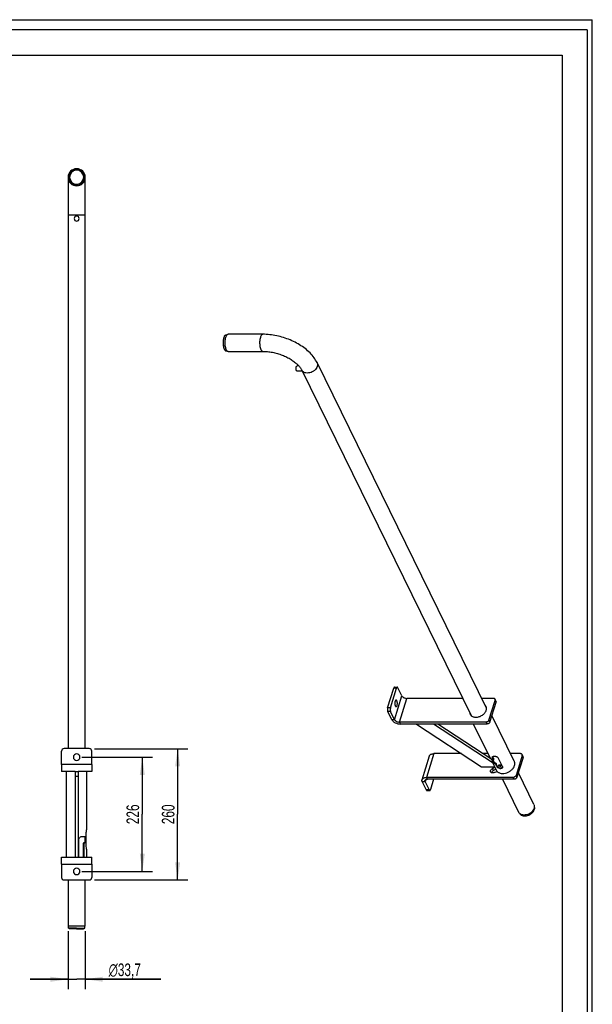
# Model space of a CAD drawing. Header units: millimetres. Extents: x 0 to 2100, y 0 to 2970.
# Tile 3 of 3: x 966 to 2100, y 1020 to 2970. Entities that reach past the tile are written whole.
import ezdxf

# ---------------------------------------------------------------- set-up
doc = ezdxf.new("R2010")
doc.units = ezdxf.units.MM
doc.header["$LTSCALE"] = 193.6
doc.layers.get('0').update_dxf_attribs({"linetype": 'CONTINUOUS'})
for name, color, linetype in [('50295285_600_links_2_BL8', 7, 'CONTINUOUS'), ('50295285_600_new_view_3_BL12', 7, 'CONTINUOUS'), ('50420127_600_links_2_BL7', 7, 'CONTINUOUS'), ('50420127_600_new_view_3_BL11', 7, 'CONTINUOUS'), ('51290883_links_2_BL17', 7, 'CONTINUOUS'), ('702979_links_2_BL5', 7, 'CONTINUOUS'), ('702979_links_2_BL6', 7, 'CONTINUOUS'), ('702979_new_view_3_BL10', 7, 'CONTINUOUS'), ('702979_new_view_3_BL9', 7, 'CONTINUOUS'), ('_2D-BEM', 7, 'CONTINUOUS')]:
    doc.layers.add(name, color=color, linetype=linetype)
doc.styles.get("Standard").update_dxf_attribs({"font": 'txt', "width": 0.7})
doc.styles.add('TEXTSTYLE_4', font='gdt', dxfattribs={"width": 0.7})
doc.dimstyles.new('DIMSTYLE_1', dxfattribs={"dimtxt": 25, "dimasz": 35, "dimexe": 2, "dimexo": 1, "dimtad": 1, "dimdec": 1, "dimtxsty": 'Standard', "dimblk": '_FILLED', "dimblk1": '_FILLED', "dimblk2": '_FILLED', "dimcen": 0.09, "dimadec": 1, "dimazin": 2, "dimtp": 0.5, "dimtm": 0.5, "dimtfac": 1, "dimtdec": 1, "dimtofl": 0, "dimtmove": 0, "dimatfit": 3, "dimldrblk": '_FILLED', "dimfxl": 1, "dimtolj": 1, "dimarcsym": 0})
doc.dimstyles.new('DIMSTYLE_3', dxfattribs={"dimtxt": 25, "dimasz": 35, "dimexe": 2, "dimexo": 1, "dimtad": 1, "dimdec": 1, "dimtxsty": 'Standard', "dimblk": '_FILLED', "dimblk1": '_FILLED', "dimblk2": '_FILLED', "dimcen": 0.09, "dimadec": 1, "dimazin": 2, "dimtp": 0.3, "dimtm": 0.3, "dimtfac": 1, "dimtdec": 1, "dimtofl": 0, "dimtmove": 0, "dimatfit": 3, "dimldrblk": '_FILLED', "dimfxl": 1, "dimtolj": 1, "dimarcsym": 0})

# ---------------------------------------------------------------- blocks, each defined once
blk = doc.blocks.new('702979_LINKS_2_BL5', base_point=(1078.6, 1172.6))
at = {"layer": '702979_links_2_BL5', "color": 7, "linetype": 'Continuous'}
for p, q in [((1062.6, 1171.1), (1062.6, 1175.1)), ((1064.7, 1170.1), (1062.6, 1171.1)), ((1078.6, 1171.1), (1062.6, 1171.1)), ((1078.6, 1170.1), (1064.7, 1170.1)), ((1078.6, 1171.1), (1094.6, 1171.1)), ((1078.6, 1170.1), (1092.4, 1170.1)), ((1092.4, 1170.1), (1094.6, 1171.1)), ((1094.6, 1171.1), (1094.6, 1175.1))]:
    blk.add_line(p, q, dxfattribs=at)
blk = doc.blocks.new('702979_LINKS_2_BL6', base_point=(1086.2, 2658.1))
at = {"layer": '702979_links_2_BL6', "color": 7, "linetype": 'Continuous'}
for radius, start, end in [(16, 92.8645, 272.8645), (13.9, 92.8645, 272.8645), (16, 272.8645, 92.8645), (13.9, 272.8645, 92.8645)]:
    blk.add_arc((1078.6, 2658), radius, start, end, dxfattribs=at)
blk = doc.blocks.new('50420127_600_LINKS_2_BL7', base_point=(1078.6, 1396.6))
at = {"layer": '50420127_600_links_2_BL7', "color": 7, "linetype": 'Continuous'}
for p, q in [((1048.6, 1495.5), (1048.6, 1521.6)), ((1103.6, 1526.6), (1053.6, 1526.6)), ((1108.6, 1495.5), (1108.6, 1521.6)), ((1048.6, 1495.5), (1048.6, 1487.6)), ((1048.6, 1487.6), (1048.6, 1481.6)), ((1108.6, 1495.5), (1108.6, 1487.6)), ((1108.6, 1487.6), (1108.6, 1481.6)), ((1075.6, 1481.6), (1048.6, 1481.6)), ((1058.6, 1311.6), (1058.6, 1481.6)), ((1075.6, 1481.6), (1081.6, 1481.6)), ((1075.6, 1481.6), (1075.6, 1472.1)), ((1075.6, 1472.1), (1075.6, 1311.6)), ((1075.6, 1472.1), (1081.6, 1472.1)), ((1081.6, 1481.6), (1081.6, 1472.1)), ((1108.6, 1481.6), (1081.6, 1481.6)), ((1081.6, 1472.1), (1081.6, 1311.6)), ((1098.6, 1366.6), (1098.6, 1481.6)), ((1082.9, 1311.6), (1082.9, 1346.6)), ((1088.6, 1352.6), (1096.9, 1352.6)), ((1095.6, 1340.6), (1095.6, 1352.6)), ((1097.7, 1354.6), (1097.7, 1360.6)), ((1097.7, 1338.6), (1097.7, 1354.6)), ((1092.3, 1311.6), (1092.3, 1338.6)), ((1093.3, 1311.6), (1093.3, 1338.6)), ((1093.6, 1340.6), (1094.7, 1340.6)), ((1094.7, 1340.6), (1096.9, 1340.6)), ((1097.7, 1332.6), (1097.7, 1338.6)), ((1098.6, 1311.6), (1098.6, 1326.6)), ((1048.6, 1305.6), (1048.6, 1311.6)), ((1048.6, 1311.6), (1075.6, 1311.6)), ((1075.6, 1311.6), (1081.6, 1311.6)), ((1081.6, 1311.6), (1108.6, 1311.6)), ((1108.6, 1305.6), (1108.6, 1311.6)), ((1048.6, 1297.7), (1048.6, 1305.6)), ((1048.6, 1297.7), (1048.6, 1271.6)), ((1108.6, 1297.7), (1108.6, 1305.6)), ((1108.6, 1297.7), (1108.6, 1271.6)), ((1053.6, 1266.6), (1103.6, 1266.6))]:
    blk.add_line(p, q, dxfattribs=at)
at = {"layer": '50420127_600_links_2_BL7', "color": 9, "linetype": 'Continuous'}
for p, q in [((1108.6, 1495.5), (1048.6, 1495.5)), ((1092.3, 1338.6), (1093.3, 1338.6)), ((1048.6, 1297.7), (1108.6, 1297.7))]:
    blk.add_line(p, q, dxfattribs=at)
at = {"layer": '50420127_600_links_2_BL7', "color": 7, "linetype": 'Continuous'}
for centre, radius, start, end in [((1053.6, 1521.6), 5, 90, 180), ((1103.6, 1521.6), 5, 0, 90), ((1078.6, 1509.6), 6.5, 0, 180), ((1078.6, 1509.6), 6.5, 180, 360), ((1078.6, 1283.6), 6.5, 0, 180), ((1053.6, 1271.6), 5, 180, 270), ((1078.6, 1283.6), 6.5, 180, 360), ((1103.6, 1271.6), 5, 270, 360)]:
    blk.add_arc(centre, radius, start, end, dxfattribs=at)
for points, knots in [([(1097.7, 1360.6), (1097.7, 1362), (1097.9, 1364), (1098.4, 1366), (1098.6, 1366.6)], [0, 0, 0, 0, 0.70153, 1, 1, 1, 1]), ([(1082.9, 1346.6), (1082.9, 1347.4), (1083.3, 1349), (1084.6, 1350.9), (1086.4, 1352.2), (1087.9, 1352.6), (1088.6, 1352.6)], [0, 0, 0, 0, 0.260008, 0.517314, 0.766318, 1, 1, 1, 1]), ([(1096.9, 1352.6), (1097, 1352.6), (1097.1, 1352.6), (1097.2, 1352.7), (1097.4, 1352.9), (1097.5, 1353.3), (1097.6, 1353.8), (1097.7, 1354.3), (1097.7, 1354.6)], [0, 0, 0, 0, 0.070805, 0.149583, 0.24504, 0.361333, 0.654198, 1, 1, 1, 1]), ([(1092.3, 1338.6), (1092.3, 1338.9), (1092.3, 1339.4), (1092.6, 1340), (1093.1, 1340.5), (1093.4, 1340.6), (1093.6, 1340.6)], [0, 0, 0, 0, 0.309042, 0.586762, 0.815112, 1, 1, 1, 1]), ([(1094.7, 1340.6), (1094.5, 1340.6), (1094.1, 1340.5), (1093.7, 1340), (1093.4, 1339.4), (1093.3, 1338.9), (1093.3, 1338.6)], [0, 0, 0, 0, 0.191872, 0.422607, 0.697426, 1, 1, 1, 1]), ([(1097.7, 1338.6), (1097.7, 1338.9), (1097.6, 1339.3), (1097.5, 1339.9), (1097.4, 1340.3), (1097.2, 1340.5), (1097.1, 1340.6), (1097, 1340.6), (1096.9, 1340.6)], [0, 0, 0, 0, 0.345802, 0.638667, 0.75496, 0.850417, 0.929195, 1, 1, 1, 1]), ([(1098.6, 1326.6), (1098.4, 1327.2), (1097.9, 1329.1), (1097.7, 1331.2), (1097.7, 1332.6)], [0, 0, 0, 0, 0.29847, 1, 1, 1, 1])]:
    blk.add_open_spline(points, degree=3, knots=knots, dxfattribs=at)
blk = doc.blocks.new('50295285_600_LINKS_2_BL8', base_point=(1078.6, 1925))
at = {"layer": '50295285_600_links_2_BL8', "color": 6, "linetype": 'Continuous'}
for p, q in [((1061.7, 2583), (1061.7, 1526.6)), ((1095.4, 1526.6), (1095.4, 2583)), ((1095.4, 1340.6), (1095.4, 1352.6)), ((1061.7, 1266.6), (1061.7, 1175.1)), ((1095.4, 1175.1), (1095.4, 1266.6)), ((1062.6, 1175.1), (1061.7, 1175.1)), ((1065.3, 1175.1), (1062.6, 1175.1)), ((1078.6, 1175.1), (1065.3, 1175.1)), ((1091.8, 1175.1), (1078.6, 1175.1)), ((1094.6, 1175.1), (1091.8, 1175.1)), ((1095.4, 1175.1), (1094.6, 1175.1))]:
    blk.add_line(p, q, dxfattribs=at)
at = {"layer": '50295285_600_links_2_BL8', "color": 9, "linetype": 'Continuous'}
for p, q in [((1065.3, 2583), (1061.7, 2583)), ((1078.6, 2583), (1065.3, 2583)), ((1091.8, 2583), (1078.6, 2583)), ((1095.4, 2583), (1091.8, 2583))]:
    blk.add_line(p, q, dxfattribs=at)
at = {"layer": '50295285_600_links_2_BL8', "color": 6, "linetype": 'Continuous'}
for points in [[(1061.7, 2658), (1061.7, 2658), (1061.7, 2657.8), (1061.7, 2657.5), (1061.7, 2657.1), (1061.7, 2656.5), (1061.7, 2655.9), (1061.7, 2655.1), (1061.7, 2654.2), (1061.7, 2653.2), (1061.7, 2652), (1061.7, 2650.8), (1061.7, 2649.4), (1061.7, 2648), (1061.7, 2646.4), (1061.7, 2644.8), (1061.7, 2643), (1061.7, 2641.1), (1061.7, 2639.2), (1061.7, 2637.1), (1061.7, 2635), (1061.7, 2632.7), (1061.7, 2630.4), (1061.7, 2628.1), (1061.7, 2625.6), (1061.7, 2623.1), (1061.7, 2620.5), (1061.7, 2617.9), (1061.7, 2615.1), (1061.7, 2612.4), (1061.7, 2609.6), (1061.7, 2606.7), (1061.7, 2603.9), (1061.7, 2600.9), (1061.7, 2598), (1061.7, 2595), (1061.7, 2592), (1061.7, 2589), (1061.7, 2586), (1061.7, 2583)], [(1095.4, 2583), (1095.4, 2586), (1095.4, 2589), (1095.4, 2592), (1095.4, 2595), (1095.4, 2598), (1095.4, 2600.9), (1095.4, 2603.9), (1095.4, 2606.7), (1095.4, 2609.6), (1095.4, 2612.4), (1095.4, 2615.1), (1095.4, 2617.9), (1095.4, 2620.5), (1095.4, 2623.1), (1095.4, 2625.6), (1095.4, 2628.1), (1095.4, 2630.4), (1095.4, 2632.7), (1095.4, 2635), (1095.4, 2637.1), (1095.4, 2639.2), (1095.4, 2641.1), (1095.4, 2643), (1095.4, 2644.8), (1095.4, 2646.4), (1095.4, 2648), (1095.4, 2649.4), (1095.4, 2650.8), (1095.4, 2652), (1095.4, 2653.2), (1095.4, 2654.2), (1095.4, 2655.1), (1095.4, 2655.9), (1095.4, 2656.5), (1095.4, 2657.1), (1095.4, 2657.5), (1095.4, 2657.8), (1095.4, 2658), (1095.4, 2658)]]:
    blk.add_lwpolyline(points, dxfattribs=at)
for centre, radius, start, end in [((1078.6, 2658), 16.9, 90.0001, 269.9999), ((1078.6, 2658), 16.9, 270.0001, 89.9999), ((1078.6, 2576.2), 5, 0, 180), ((1078.6, 2576.2), 5, 180, 360)]:
    blk.add_arc(centre, radius, start, end, dxfattribs=at)
blk = doc.blocks.new('702979_NEW_VIEW_3_BL9', base_point=(1971.1, 1402.5))
at = {"layer": '702979_new_view_3_BL9', "color": 7, "linetype": 'Continuous'}
for points, knots in [([(1956.6, 1397.6), (1957, 1397.1), (1957.8, 1396.2), (1959.8, 1394.7), (1963, 1393.5), (1967.4, 1393.2), (1971.9, 1394), (1975.6, 1395.5), (1978.3, 1397.2), (1980.8, 1399.1), (1983.3, 1401.9), (1984.6, 1404.5), (1985, 1405.8)], [0, 0, 0, 0, 0.051017, 0.103771, 0.21656, 0.340868, 0.4746, 0.612984, 0.682177, 0.750306, 0.880516, 1, 1, 1, 1]), ([(1985.1, 1411.7), (1985.4, 1410.8), (1985.7, 1408.8), (1985.3, 1406.8), (1985, 1405.8)], [0, 0, 0, 0, 0.483861, 1, 1, 1, 1])]:
    blk.add_open_spline(points, degree=3, knots=knots, dxfattribs=at)
blk = doc.blocks.new('702979_NEW_VIEW_3_BL10', base_point=(1372.5, 2330.2))
at = {"layer": '702979_new_view_3_BL10', "color": 7, "linetype": 'Continuous'}
for p, q in [((1374.9, 2346.2), (1376.5, 2346.2)), ((1369, 2336), (1369.2, 2336.9)), ((1369, 2324.3), (1369.2, 2323.4)), ((1374.9, 2314.2), (1376.5, 2314.2))]:
    blk.add_line(p, q, dxfattribs=at)
for points, knots in [([(1370.2, 2340.7), (1370.1, 2340.4), (1369.7, 2339.2), (1369.4, 2337.9), (1369.2, 2336.9)], [0, 0, 0, 0, 0.235636, 1, 1, 1, 1]), ([(1370.2, 2340.7), (1370.4, 2341.5), (1371, 2342.9), (1372, 2344.5), (1372.9, 2345.3), (1373.5, 2345.8), (1374.2, 2346.1), (1374.6, 2346.2), (1374.9, 2346.2)], [0, 0, 0, 0, 0.329056, 0.601051, 0.716119, 0.818839, 0.912049, 1, 1, 1, 1]), ([(1369, 2336), (1368.7, 2334.1), (1368.4, 2330.2), (1368.7, 2326.2), (1369, 2324.3)], [0, 0, 0, 0, 0.499997, 1, 1, 1, 1]), ([(1369.2, 2336.9), (1368.8, 2334.7), (1368.5, 2330.2), (1368.8, 2325.6), (1369.2, 2323.4)], [0, 0, 0, 0, 0.499999, 1, 1, 1, 1]), ([(1369.2, 2323.4), (1369.4, 2322.1), (1369.9, 2320.3), (1370.7, 2318.1), (1371.4, 2316.7), (1372.2, 2315.6), (1373, 2314.8), (1373.9, 2314.3), (1374.6, 2314.2), (1374.9, 2314.2)], [0, 0, 0, 0, 0.339827, 0.488823, 0.621465, 0.737091, 0.836409, 0.922192, 1, 1, 1, 1])]:
    blk.add_open_spline(points, degree=3, knots=knots, dxfattribs=at)
blk = doc.blocks.new('50420127_600_NEW_VIEW_3_BL11', base_point=(1828.6, 1546))
at = {"layer": '50420127_600_new_view_3_BL11', "color": 7, "linetype": 'Continuous'}
for p, q in [((1694.6, 1607.2), (1706.7, 1646.4)), ((1700.1, 1607.2), (1712.2, 1646.4)), ((1708.2, 1648.3), (1713.8, 1648.3)), ((1722.9, 1631), (1715, 1647.2)), ((1843.4, 1626.1), (1732.6, 1626.1)), ((1904, 1626.1), (1881, 1626.1)), ((1895.3, 1583), (1907.4, 1622.2)), ((1897.2, 1579.3), (1909.3, 1618.4)), ((1909.1, 1620.6), (1907.3, 1624.4)), ((1702.9, 1584), (1694.9, 1600.2)), ((1708.4, 1584), (1700.4, 1600.2)), ((1945.4, 1502), (1901.1, 1592.2)), ((1889.5, 1579.1), (1718.1, 1579.1)), ((1891.3, 1575.4), (1719.9, 1575.4)), ((1751.5, 1575.4), (1880.6, 1490.8)), ((1903.4, 1498), (1785.2, 1575.4)), ((1900.7, 1505.4), (1793.8, 1575.4)), ((1897, 1509.9), (1864.8, 1575.4)), ((1762.7, 1465.1), (1777.3, 1512.1)), ((1841.1, 1516.7), (1786.3, 1516.7)), ((1893.6, 1516.7), (1883.5, 1516.7)), ((1903.7, 1499.3), (1900.6, 1505.7)), ((1904.2, 1505), (1902.3, 1508.7)), ((1904.7, 1506.6), (1902.8, 1510.3)), ((1904.3, 1504.4), (1904.8, 1506.1)), ((1921.9, 1491.3), (1913.4, 1508.7)), ((1957.7, 1516.7), (1938.2, 1516.7)), ((1961.1, 1512.8), (1949, 1473.6)), ((1962.9, 1509), (1950.8, 1469.9)), ((1962.8, 1511.2), (1961, 1515)), ((1880.6, 1490.8), (1906.9, 1490.8)), ((1907.6, 1489.4), (1902.5, 1487.3)), ((1905, 1499.8), (1903.1, 1499)), ((1911.4, 1481.6), (1903.2, 1498.4)), ((1909.4, 1485.7), (1904.3, 1483.5)), ((1910.9, 1491.3), (1909, 1495)), ((1911.4, 1492.9), (1909.6, 1496.7)), ((1943.2, 1469.7), (1771.8, 1469.7)), ((1945, 1466), (1773.6, 1466)), ((1785.7, 1466), (1779.4, 1445.6)), ((1905.5, 1479.1), (1911.4, 1481.6)), ((1763.2, 1461), (1771.2, 1444.8)), ((1768.8, 1461), (1776.7, 1444.8)), ((1772.4, 1443.7), (1777.9, 1443.7))]:
    blk.add_line(p, q, dxfattribs=at)
at = {"layer": '50420127_600_new_view_3_BL11', "color": 9, "linetype": 'Continuous'}
for p, q in [((1712.2, 1646.4), (1706.7, 1646.4)), ((1708.4, 1584), (1722.9, 1631)), ((1712.9, 1621.4), (1709.8, 1621.4)), ((1718.1, 1579.1), (1732.6, 1626.1)), ((1907.4, 1622.2), (1909.3, 1618.4)), ((1700.1, 1607.2), (1694.6, 1607.2)), ((1700.4, 1600.2), (1694.9, 1600.2)), ((1708.4, 1584), (1702.9, 1584)), ((1895.3, 1583), (1897.2, 1579.3)), ((1718.1, 1579.1), (1719.9, 1575.4)), ((1889.5, 1579.1), (1891.3, 1575.4)), ((1786.3, 1516.7), (1771.8, 1469.7)), ((1902.8, 1510.3), (1902.3, 1508.7)), ((1904.2, 1505), (1904.7, 1506.6)), ((1962.9, 1509), (1961.1, 1512.8)), ((1904.3, 1483.5), (1902.5, 1487.3)), ((1905.8, 1499.5), (1903.7, 1498.6)), ((1907.3, 1498.6), (1906.8, 1496.9)), ((1909.6, 1496.7), (1909, 1495)), ((1911.4, 1492.9), (1910.9, 1491.3)), ((1770, 1465.1), (1768.8, 1461)), ((1773.6, 1466), (1771.8, 1469.7)), ((1945, 1466), (1943.2, 1469.7)), ((1950.8, 1469.9), (1949, 1473.6)), ((1768.8, 1461), (1763.2, 1461)), ((1776.7, 1444.8), (1771.2, 1444.8))]:
    blk.add_line(p, q, dxfattribs=at)
at = {"layer": '50420127_600_new_view_3_BL11', "color": 7, "linetype": 'Continuous'}
for centre, radius, start, end in [((1882.7, 1602.2), 9.66, 39.2189, 47.2018), ((1868.7, 1595.3), 9.76, 184.9655, 193.1138)]:
    blk.add_arc(centre, radius, start, end, dxfattribs=at)
for points, knots in [([(1708.2, 1648.3), (1708.1, 1648.3), (1707.7, 1648.2), (1707.3, 1647.8), (1707, 1647.2), (1706.8, 1646.7), (1706.7, 1646.4)], [0, 0, 0, 0, 0.176376, 0.392905, 0.667306, 1, 1, 1, 1]), ([(1713.8, 1648.3), (1713.6, 1648.3), (1713.3, 1648.2), (1712.9, 1647.8), (1712.5, 1647.2), (1712.3, 1646.7), (1712.2, 1646.4)], [0, 0, 0, 0, 0.176376, 0.392905, 0.667306, 1, 1, 1, 1]), ([(1715, 1647.2), (1714.9, 1647.4), (1714.7, 1647.7), (1714.4, 1648), (1714.1, 1648.2), (1713.9, 1648.3), (1713.8, 1648.3)], [0, 0, 0, 0, 0.315952, 0.582084, 0.804557, 1, 1, 1, 1]), ([(1711.4, 1622.8), (1711.2, 1622.8), (1711, 1622.7), (1710.6, 1622.5), (1710.2, 1622.1), (1709.7, 1621.3), (1709.3, 1620.1), (1708.9, 1618.4), (1708.8, 1616.4), (1708.9, 1614.5), (1709.2, 1612.7), (1709.6, 1611.6), (1709.8, 1611.2)], [0, 0, 0, 0, 0.031393, 0.066536, 0.107892, 0.156539, 0.275362, 0.417885, 0.573838, 0.730884, 0.876531, 1, 1, 1, 1]), ([(1712.9, 1621.4), (1712.8, 1621.6), (1712.6, 1621.9), (1712.2, 1622.4), (1711.8, 1622.7), (1711.5, 1622.8), (1711.4, 1622.8)], [0, 0, 0, 0, 0.315952, 0.582085, 0.804557, 1, 1, 1, 1]), ([(1711.4, 1609.8), (1711.5, 1609.8), (1711.8, 1609.8), (1712.2, 1610.1), (1712.5, 1610.5), (1713, 1611.2), (1713.5, 1612.4), (1713.8, 1614.2), (1713.9, 1616.1), (1713.8, 1618), (1713.5, 1619.8), (1713.2, 1620.9), (1712.9, 1621.4)], [0, 0, 0, 0, 0.031393, 0.066536, 0.107892, 0.156539, 0.275362, 0.417885, 0.573838, 0.730884, 0.876531, 1, 1, 1, 1]), ([(1722.9, 1631), (1723.3, 1630.3), (1724.4, 1628.9), (1726.8, 1627.4), (1729.6, 1626.4), (1731.6, 1626.1), (1732.6, 1626.1)], [0, 0, 0, 0, 0.211454, 0.46335, 0.735295, 1, 1, 1, 1]), ([(1907.3, 1624.4), (1907.2, 1624.6), (1906.8, 1625.1), (1906, 1625.7), (1905.1, 1626), (1904.4, 1626.1), (1904, 1626.1)], [0, 0, 0, 0, 0.226855, 0.465046, 0.722055, 1, 1, 1, 1]), ([(1907.4, 1622.2), (1907.5, 1622.5), (1907.7, 1623.3), (1907.5, 1624), (1907.3, 1624.4)], [0, 0, 0, 0, 0.517393, 1, 1, 1, 1]), ([(1909.3, 1618.4), (1909.4, 1618.8), (1909.5, 1619.6), (1909.3, 1620.3), (1909.1, 1620.6)], [0, 0, 0, 0, 0.517393, 1, 1, 1, 1]), ([(1694.6, 1607.2), (1694.4, 1606.7), (1694.2, 1605.5), (1694.1, 1603.6), (1694.4, 1601.8), (1694.7, 1600.7), (1694.9, 1600.2)], [0, 0, 0, 0, 0.247396, 0.519339, 0.781, 1, 1, 1, 1]), ([(1700.1, 1607.2), (1700, 1606.7), (1699.7, 1605.5), (1699.7, 1603.6), (1699.9, 1601.8), (1700.2, 1600.7), (1700.4, 1600.2)], [0, 0, 0, 0, 0.247396, 0.519339, 0.781, 1, 1, 1, 1]), ([(1709.8, 1611.2), (1709.9, 1611), (1710.1, 1610.6), (1710.5, 1610.1), (1710.9, 1609.8), (1711.2, 1609.8), (1711.4, 1609.8)], [0, 0, 0, 0, 0.315952, 0.582085, 0.804557, 1, 1, 1, 1]), ([(1850.8, 1611.1), (1850.8, 1611), (1850.8, 1610.6), (1851, 1610.2), (1851.1, 1609.9)], [0, 0, 0, 0, 0.25428, 1, 1, 1, 1]), ([(1851.1, 1609.9), (1851.1, 1609.8), (1851.3, 1609.5), (1851.6, 1609.2), (1851.8, 1609)], [0, 0, 0, 0, 0.247866, 1, 1, 1, 1]), ([(1858, 1594.9), (1858.4, 1594.1), (1859.4, 1592.7), (1861.3, 1591), (1863.8, 1589.8), (1867.7, 1588.7), (1873.1, 1588.9), (1879.4, 1591), (1885, 1594.7), (1888.4, 1598.9), (1890, 1602.6), (1890.5, 1605.3), (1890.4, 1607.9), (1889.8, 1609.6), (1889.5, 1610.3)], [0, 0, 0, 0, 0.052364, 0.106484, 0.163705, 0.224742, 0.357496, 0.5, 0.642504, 0.775258, 0.836295, 0.893516, 0.947636, 1, 1, 1, 1]), ([(1889.5, 1610.3), (1889.2, 1610.8), (1888.6, 1611.8), (1887.8, 1612.6), (1887.4, 1613)], [0, 0, 0, 0, 0.495944, 1, 1, 1, 1]), ([(1702.9, 1584), (1703.2, 1583.4), (1703.9, 1582.2), (1705.5, 1580.6), (1707.4, 1579.1), (1710.4, 1577.4), (1714.6, 1575.8), (1718.2, 1575.4), (1719.9, 1575.4)], [0, 0, 0, 0, 0.100348, 0.212071, 0.33408, 0.464144, 0.735687, 1, 1, 1, 1]), ([(1708.4, 1584), (1708.8, 1583.3), (1709.9, 1581.9), (1712.3, 1580.4), (1715.1, 1579.4), (1717.1, 1579.1), (1718.1, 1579.1)], [0, 0, 0, 0, 0.211454, 0.46335, 0.735295, 1, 1, 1, 1]), ([(1857.1, 1598.2), (1857.2, 1597.6), (1857.4, 1596.5), (1857.8, 1595.4), (1858, 1594.9)], [0, 0, 0, 0, 0.504114, 1, 1, 1, 1]), ([(1895.3, 1583), (1895, 1581.9), (1893.9, 1580.6), (1892.3, 1579.7), (1891.1, 1579.3), (1890.1, 1579.1), (1889.5, 1579.1)], [0, 0, 0, 0, 0.480049, 0.612715, 0.745278, 1, 1, 1, 1]), ([(1897.2, 1579.3), (1896.8, 1578.1), (1895.7, 1576.9), (1894.1, 1576), (1892.9, 1575.5), (1892, 1575.4), (1891.3, 1575.4)], [0, 0, 0, 0, 0.480049, 0.612715, 0.745278, 1, 1, 1, 1]), ([(1777.3, 1512.1), (1777.4, 1512.5), (1777.7, 1513.2), (1778.6, 1514.4), (1780.4, 1515.6), (1783.2, 1516.5), (1785.2, 1516.7), (1786.3, 1516.7)], [0, 0, 0, 0, 0.099857, 0.203264, 0.430806, 0.696589, 1, 1, 1, 1]), ([(1897, 1509.9), (1897.3, 1509.3), (1898, 1508.1), (1899.9, 1506), (1901.8, 1504.9), (1903.1, 1504.3)], [0, 0, 0, 0, 0.240608, 0.485462, 1, 1, 1, 1]), ([(1902.3, 1508.7), (1902.3, 1508.8), (1902.1, 1509.3), (1902, 1509.9), (1902.1, 1510.3)], [0, 0, 0, 0, 0.296525, 1, 1, 1, 1]), ([(1902.1, 1510.3), (1902.1, 1510.4), (1902.3, 1510.7), (1902.7, 1511.1), (1903.2, 1511.3), (1904.1, 1511.6), (1905.4, 1511.7), (1907.3, 1511.7), (1909.2, 1511.4), (1911, 1510.8), (1912.5, 1510), (1913.2, 1509.1), (1913.4, 1508.7)], [0, 0, 0, 0, 0.035933, 0.074328, 0.118479, 0.170059, 0.295737, 0.444186, 0.600662, 0.750699, 0.884604, 1, 1, 1, 1]), ([(1902.6, 1511), (1902.6, 1511), (1902.7, 1510.7), (1902.8, 1510.5), (1902.8, 1510.3)], [0, 0, 0, 0, 0.233263, 1, 1, 1, 1]), ([(1903.1, 1504.3), (1903.2, 1504.3), (1903.5, 1504.2), (1903.8, 1504.1), (1904.1, 1504.2), (1904.2, 1504.4), (1904.3, 1504.4)], [0, 0, 0, 0, 0.33228, 0.602992, 0.814697, 1, 1, 1, 1]), ([(1904.3, 1504.4), (1904.3, 1504.5), (1904.3, 1504.7), (1904.2, 1504.8), (1904.2, 1505)], [0, 0, 0, 0, 0.209246, 1, 1, 1, 1]), ([(1904.7, 1506.6), (1904.7, 1506.6), (1904.8, 1506.4), (1904.8, 1506.2), (1904.8, 1506.1)], [0, 0, 0, 0, 0.303088, 1, 1, 1, 1]), ([(1945.8, 1493.2), (1946.3, 1494.7), (1946.6, 1497), (1946.2, 1500), (1945.7, 1501.3), (1945.4, 1502)], [0, 0, 0, 0, 0.516111, 0.760434, 1, 1, 1, 1]), ([(1961, 1515), (1960.9, 1515.2), (1960.5, 1515.7), (1959.7, 1516.3), (1958.8, 1516.6), (1958.1, 1516.7), (1957.7, 1516.7)], [0, 0, 0, 0, 0.226855, 0.465046, 0.722053, 1, 1, 1, 1]), ([(1961.1, 1512.8), (1961.2, 1513.1), (1961.3, 1513.9), (1961.2, 1514.6), (1961, 1515)], [0, 0, 0, 0, 0.517392, 1, 1, 1, 1]), ([(1962.9, 1509), (1963.1, 1509.4), (1963.2, 1510.2), (1963, 1510.9), (1962.8, 1511.2)], [0, 0, 0, 0, 0.517392, 1, 1, 1, 1]), ([(1898.6, 1480.6), (1898.5, 1480.8), (1898.3, 1481.4), (1898.3, 1482.3), (1898.5, 1483.3), (1899.1, 1484.6), (1900.4, 1486.1), (1901.7, 1486.9), (1902.5, 1487.3)], [0, 0, 0, 0, 0.104062, 0.211926, 0.326434, 0.448968, 0.715626, 1, 1, 1, 1]), ([(1900.2, 1479), (1900.4, 1480), (1901.2, 1481.4), (1902.8, 1482.8), (1903.8, 1483.3), (1904.3, 1483.5)], [0, 0, 0, 0, 0.467185, 0.729769, 1, 1, 1, 1]), ([(1903.1, 1499), (1903, 1499), (1903, 1498.8), (1903.1, 1498.6), (1903.1, 1498.5), (1903.2, 1498.4)], [0, 0, 0, 0, 0.294835, 0.5947, 1, 1, 1, 1]), ([(1903.7, 1498.6), (1903.7, 1498.7), (1903.5, 1498.8), (1903.3, 1498.9), (1903.2, 1499), (1903.1, 1499), (1903.1, 1499)], [0, 0, 0, 0, 0.370499, 0.66558, 0.874899, 1, 1, 1, 1]), ([(1903.7, 1498.6), (1904, 1498.4), (1904.9, 1497.7), (1906, 1497.2), (1906.8, 1496.9)], [0, 0, 0, 0, 0.243997, 1, 1, 1, 1]), ([(1905, 1499.8), (1905, 1499.8), (1905.2, 1499.8), (1905.3, 1499.7), (1905.5, 1499.6), (1905.7, 1499.5), (1905.8, 1499.5)], [0, 0, 0, 0, 0.13429, 0.346918, 0.638868, 1, 1, 1, 1]), ([(1905.8, 1499.5), (1905.9, 1499.4), (1906.4, 1499.1), (1906.9, 1498.8), (1907.3, 1498.6)], [0, 0, 0, 0, 0.246508, 1, 1, 1, 1]), ([(1909, 1495), (1909, 1495.2), (1908.7, 1495.6), (1908.1, 1496.1), (1907.5, 1496.5), (1907, 1496.8), (1906.8, 1496.9)], [0, 0, 0, 0, 0.220133, 0.483785, 0.75517, 1, 1, 1, 1]), ([(1907.3, 1498.6), (1907.5, 1498.5), (1908, 1498.2), (1908.6, 1497.8), (1909.2, 1497.3), (1909.5, 1496.9), (1909.6, 1496.7)], [0, 0, 0, 0, 0.242248, 0.513164, 0.778425, 1, 1, 1, 1]), ([(1922.1, 1489.4), (1921.9, 1488.9), (1921.4, 1488.1), (1920.1, 1487.2), (1918.4, 1486.8), (1915.9, 1487), (1913.6, 1488.2), (1911.8, 1489.9), (1911.1, 1490.8), (1910.9, 1491.3)], [0, 0, 0, 0, 0.100332, 0.211232, 0.334567, 0.469619, 0.753374, 0.886907, 1, 1, 1, 1]), ([(1911.4, 1481.6), (1911.9, 1481.1), (1913, 1480.2), (1915.7, 1478.6), (1919.8, 1477.5), (1925.1, 1477.4), (1930.5, 1478.7), (1934.9, 1480.7), (1938.1, 1482.8), (1940.9, 1485.1), (1943.8, 1488.5), (1945.4, 1491.6), (1945.8, 1493.2)], [0, 0, 0, 0, 0.051697, 0.105513, 0.220713, 0.346606, 0.480547, 0.617896, 0.686253, 0.753449, 0.881852, 1, 1, 1, 1]), ([(1911.4, 1492.9), (1911.6, 1492.5), (1912.2, 1491.6), (1913.8, 1490), (1915.9, 1488.8), (1918.2, 1488.3), (1919.8, 1488.5), (1921.2, 1489.1), (1921.9, 1489.8), (1922.2, 1490.2)], [0, 0, 0, 0, 0.110071, 0.239491, 0.51756, 0.652866, 0.778986, 0.894497, 1, 1, 1, 1]), ([(1921.9, 1491.3), (1922.1, 1491), (1922.3, 1490.3), (1922.2, 1489.7), (1922.1, 1489.4)], [0, 0, 0, 0, 0.503251, 1, 1, 1, 1]), ([(1763.2, 1461), (1762.9, 1461.7), (1762.6, 1462.7), (1762.5, 1464.2), (1762.7, 1464.8), (1762.7, 1465.1)], [0, 0, 0, 0, 0.524624, 0.765859, 1, 1, 1, 1]), ([(1762.7, 1465.1), (1762.9, 1465.5), (1763.2, 1466.2), (1764.1, 1467.4), (1765.9, 1468.6), (1768.7, 1469.5), (1770.7, 1469.7), (1771.8, 1469.7)], [0, 0, 0, 0, 0.099857, 0.203264, 0.430806, 0.696589, 1, 1, 1, 1]), ([(1768.8, 1461), (1768.6, 1461.4), (1768.3, 1462.2), (1768.4, 1463), (1768.5, 1463.4)], [0, 0, 0, 0, 0.525989, 1, 1, 1, 1]), ([(1768.5, 1463.4), (1768.6, 1463.8), (1769.1, 1464.5), (1770.3, 1465.4), (1771.8, 1465.9), (1773, 1466), (1773.6, 1466)], [0, 0, 0, 0, 0.202231, 0.430068, 0.696196, 1, 1, 1, 1]), ([(1905.5, 1479.1), (1904.8, 1478.8), (1903.5, 1478.5), (1901.4, 1478.5), (1899.9, 1479.1), (1899, 1479.8), (1898.7, 1480.3), (1898.6, 1480.6)], [0, 0, 0, 0, 0.285646, 0.550332, 0.785546, 0.894389, 1, 1, 1, 1]), ([(1949, 1473.6), (1948.7, 1472.5), (1947.6, 1471.2), (1946, 1470.3), (1944.8, 1469.8), (1943.8, 1469.7), (1943.2, 1469.7)], [0, 0, 0, 0, 0.480049, 0.612715, 0.745278, 1, 1, 1, 1]), ([(1950.8, 1469.9), (1950.5, 1468.7), (1949.4, 1467.5), (1947.8, 1466.6), (1946.6, 1466.1), (1945.6, 1466), (1945, 1466)], [0, 0, 0, 0, 0.480049, 0.612715, 0.745278, 1, 1, 1, 1]), ([(1771.2, 1444.8), (1771.3, 1444.7), (1771.4, 1444.4), (1771.7, 1444), (1772, 1443.8), (1772.3, 1443.7), (1772.4, 1443.7)], [0, 0, 0, 0, 0.315955, 0.582082, 0.804557, 1, 1, 1, 1]), ([(1776.7, 1444.8), (1776.8, 1444.7), (1777, 1444.4), (1777.2, 1444), (1777.6, 1443.8), (1777.8, 1443.7), (1777.9, 1443.7)], [0, 0, 0, 0, 0.315955, 0.582082, 0.804557, 1, 1, 1, 1]), ([(1777.9, 1443.7), (1778.1, 1443.7), (1778.4, 1443.8), (1778.8, 1444.3), (1779.2, 1444.9), (1779.4, 1445.4), (1779.4, 1445.6)], [0, 0, 0, 0, 0.176376, 0.392905, 0.667303, 1, 1, 1, 1])]:
    blk.add_open_spline(points, degree=3, knots=knots, dxfattribs=at)
blk = doc.blocks.new('50295285_600_NEW_VIEW_3_BL12', base_point=(1678.5, 1871.1))
at = {"layer": '50295285_600_new_view_3_BL12', "color": 6, "linetype": 'Continuous'}
for p, q in [((1447.6, 2347), (1378.5, 2347)), ((1378.5, 2313.3), (1447.6, 2313.3)), ((1518.8, 2284.3), (1515.1, 2284.3)), ((1890.4, 1607), (1554.7, 2291)), ((1525.4, 2274.3), (1515.1, 2274.3)), ((1524.5, 2276.1), (1860.1, 1592.1)), ((1903.2, 1504.3), (1905.5, 1499.7)), ((1922, 1466), (1953.9, 1400.9)), ((1984.2, 1415.8), (1953.5, 1478.4))]:
    blk.add_line(p, q, dxfattribs=at)
at = {"layer": '50295285_600_new_view_3_BL12', "color": 9, "linetype": 'Continuous'}
for p, q in [((1447.6, 2347), (1447.6, 2347)), ((1447.6, 2313.3), (1447.6, 2313.3)), ((1554.7, 2291), (1554.7, 2291)), ((1524.5, 2276.1), (1524.5, 2276.1))]:
    blk.add_line(p, q, dxfattribs=at)
at = {"layer": '50295285_600_new_view_3_BL12', "color": 6, "linetype": 'Continuous'}
for points in [[(1554.7, 2291), (1553.5, 2293.4), (1552, 2295.8), (1550.5, 2298.3), (1548.8, 2300.7), (1547, 2303.1), (1545, 2305.5), (1543, 2307.8), (1540.8, 2310.1), (1538.5, 2312.4), (1536.1, 2314.5), (1533.7, 2316.7), (1531.1, 2318.7), (1528.4, 2320.7), (1525.7, 2322.7), (1522.9, 2324.5), (1520.1, 2326.4), (1517.1, 2328.1), (1514.1, 2329.8), (1511.1, 2331.4), (1508, 2332.9), (1504.8, 2334.4), (1501.6, 2335.8), (1498.4, 2337.1), (1495.1, 2338.3), (1491.8, 2339.5), (1488.4, 2340.6), (1485.1, 2341.6), (1481.7, 2342.5), (1478.3, 2343.3), (1474.9, 2344.1), (1471.4, 2344.8), (1468, 2345.4), (1464.6, 2345.9), (1461.1, 2346.3), (1457.7, 2346.6), (1454.3, 2346.8), (1450.9, 2347), (1447.6, 2347)], [(1447.6, 2313.3), (1449.8, 2313.3), (1452.1, 2313.2), (1454.4, 2313), (1456.7, 2312.8), (1459.1, 2312.6), (1461.5, 2312.2), (1464, 2311.9), (1466.4, 2311.4), (1468.9, 2310.9), (1471.3, 2310.3), (1473.8, 2309.7), (1476.3, 2309), (1478.7, 2308.3), (1481.1, 2307.5), (1483.5, 2306.7), (1485.9, 2305.8), (1488.2, 2304.8), (1490.5, 2303.9), (1492.8, 2302.8), (1495, 2301.8), (1497.1, 2300.6), (1499.2, 2299.5), (1501.3, 2298.3), (1503.2, 2297.1), (1505.1, 2295.9), (1507, 2294.7), (1508.7, 2293.4), (1510.4, 2292.1), (1512, 2290.8), (1513.5, 2289.5), (1514.9, 2288.3), (1516.3, 2287), (1517.5, 2285.7), (1518.7, 2284.4), (1519.8, 2283.2), (1520.8, 2281.9), (1521.7, 2280.7), (1522.5, 2279.5), (1523.2, 2278.3), (1523.9, 2277.2), (1524.5, 2276.1)]]:
    blk.add_lwpolyline(points, dxfattribs=at)
for points, knots in [([(1373.4, 2340.6), (1373, 2339.3), (1372.4, 2336.4), (1371.9, 2332), (1372, 2327.4), (1372.5, 2323), (1373.4, 2319.6), (1374.3, 2317.3), (1375, 2315.9), (1375.8, 2314.8), (1376.7, 2314), (1377.6, 2313.4), (1378.2, 2313.3), (1378.5, 2313.3)], [0, 0, 0, 0, 0.1394, 0.292807, 0.450317, 0.601541, 0.736841, 0.796113, 0.848884, 0.894922, 0.934531, 0.968826, 1, 1, 1, 1]), ([(1378.5, 2347), (1378.3, 2347), (1377.8, 2346.9), (1377, 2346.6), (1376.3, 2346), (1375.4, 2345), (1374.3, 2343.2), (1373.7, 2341.5), (1373.4, 2340.6)], [0, 0, 0, 0, 0.085908, 0.17754, 0.279412, 0.394405, 0.668129, 1, 1, 1, 1]), ([(1513.9, 2275.4), (1513.7, 2275.7), (1513.4, 2276.5), (1513.2, 2277.9), (1513.1, 2279.4), (1513.2, 2280.9), (1513.5, 2282.2), (1513.8, 2283.2), (1514.2, 2283.7), (1514.5, 2284), (1514.8, 2284.2), (1515, 2284.3), (1515.1, 2284.3)], [0, 0, 0, 0, 0.123469, 0.269116, 0.426162, 0.582115, 0.724638, 0.843461, 0.892108, 0.933464, 0.968607, 1, 1, 1, 1]), ([(1515.1, 2274.3), (1515, 2274.3), (1514.7, 2274.3), (1514.4, 2274.6), (1514.1, 2274.9), (1514, 2275.2), (1513.9, 2275.4)], [0, 0, 0, 0, 0.195443, 0.417916, 0.684052, 1, 1, 1, 1]), ([(1984.6, 1408.3), (1984.1, 1406.9), (1982.6, 1404), (1979.8, 1400.9), (1977, 1398.9), (1974, 1397.1), (1969.9, 1395.5), (1964.8, 1394.9), (1960.8, 1395.5), (1958.1, 1396.7), (1956.4, 1397.8), (1954.9, 1399.2), (1954.2, 1400.3), (1953.9, 1400.9)], [0, 0, 0, 0, 0.120828, 0.252865, 0.321915, 0.391903, 0.531115, 0.664271, 0.786595, 0.843343, 0.897339, 0.949238, 1, 1, 1, 1]), ([(1984.2, 1415.8), (1984.5, 1415.2), (1984.9, 1414.1), (1985.3, 1411.5), (1985, 1409.6), (1984.6, 1408.3)], [0, 0, 0, 0, 0.239566, 0.483888, 1, 1, 1, 1])]:
    blk.add_open_spline(points, degree=3, knots=knots, dxfattribs=at)
at = {"layer": '50295285_600_new_view_3_BL12', "color": 9, "linetype": 'Continuous'}
for points, knots in [([(1442.5, 2340.6), (1442.1, 2339.3), (1441.4, 2336.4), (1441, 2332), (1441.1, 2327.4), (1441.6, 2323), (1442.4, 2319.6), (1443.3, 2317.3), (1444.1, 2315.9), (1444.9, 2314.8), (1445.7, 2314), (1446.7, 2313.4), (1447.3, 2313.3), (1447.6, 2313.3)], [0, 0, 0, 0, 0.1394, 0.292807, 0.450317, 0.601541, 0.736841, 0.796113, 0.848884, 0.894922, 0.934531, 0.968826, 1, 1, 1, 1]), ([(1447.6, 2347), (1447.4, 2347), (1446.9, 2346.9), (1446.1, 2346.6), (1445.4, 2346), (1444.4, 2345), (1443.4, 2343.2), (1442.8, 2341.5), (1442.5, 2340.6)], [0, 0, 0, 0, 0.085908, 0.17754, 0.279412, 0.394405, 0.66813, 1, 1, 1, 1]), ([(1555.1, 2283.5), (1554.6, 2282.1), (1553.1, 2279.2), (1550.3, 2276.1), (1547.6, 2274.1), (1544.5, 2272.3), (1540.4, 2270.7), (1535.3, 2270.1), (1531.3, 2270.7), (1528.6, 2271.8), (1526.9, 2273), (1525.4, 2274.4), (1524.7, 2275.5), (1524.5, 2276.1)], [0, 0, 0, 0, 0.120828, 0.252865, 0.321915, 0.391903, 0.531115, 0.664271, 0.786595, 0.843343, 0.897339, 0.949238, 1, 1, 1, 1]), ([(1554.7, 2291), (1555, 2290.4), (1555.4, 2289.2), (1555.8, 2286.7), (1555.5, 2284.8), (1555.1, 2283.5)], [0, 0, 0, 0, 0.239566, 0.483888, 1, 1, 1, 1])]:
    blk.add_open_spline(points, degree=3, knots=knots, dxfattribs=at)
at = {"layer": '50295285_600_new_view_3_BL12', "color": 7, "linetype": 'Continuous'}
for points, knots in [([(1914.7, 1493.2), (1914.6, 1493.4), (1914.5, 1493.7), (1914.6, 1494), (1914.8, 1494.2), (1915.1, 1494.4), (1915.5, 1494.6), (1916.2, 1494.6), (1917.1, 1494.5), (1918, 1494.3), (1918.8, 1493.8), (1919.2, 1493.4), (1919.3, 1493.2)], [0, 0, 0, 0, 0.095904, 0.137679, 0.180672, 0.228983, 0.284855, 0.419372, 0.574923, 0.733521, 0.878331, 1, 1, 1, 1]), ([(1919.3, 1493.2), (1919.4, 1493), (1919.5, 1492.6), (1919.2, 1491.9), (1918.5, 1491.6), (1917.7, 1491.4), (1916.8, 1491.6), (1915.9, 1492), (1915.2, 1492.5), (1914.8, 1493), (1914.7, 1493.2)], [0, 0, 0, 0, 0.097814, 0.194079, 0.30527, 0.43675, 0.584135, 0.736547, 0.879771, 1, 1, 1, 1])]:
    blk.add_open_spline(points, degree=3, knots=knots, dxfattribs=at)
blk = doc.blocks.new('_FILLED')
at = {"color": 0, "linetype": 'ByBlock'}
blk.add_solid([(0, 0), (-1, 0.143), (-1, -0.143)], dxfattribs=at)
blk = doc.blocks.new('*D3')
at = {"layer": '_2D-BEM', "color": 2, "linetype": 'Continuous'}
for p, q in [((1088.6, 1509.6), (1228.6, 1509.6)), ((1208.6, 1509.6), (1208.6, 1396.6)), ((1208.6, 1283.6), (1208.6, 1396.6)), ((1088.6, 1283.6), (1228.6, 1283.6))]:
    blk.add_line(p, q, dxfattribs=at)
at = {"layer": '_2D-BEM', "color": 2, "linetype": 'Continuous', "xscale": 35, "yscale": 35, "zscale": 35}
for p, rotation in [((1208.6, 1509.6), 90), ((1208.6, 1283.6), 270)]:
    blk.add_blockref('_FILLED', p, dxfattribs=dict(at, rotation=rotation))
at = {"layer": '_2D-BEM', "color": 2, "linetype": 'Continuous', "insert": (1177.3, 1396.6), "char_height": 25, "width": 88.393, "attachment_point": 2, "rotation": 90, "line_spacing_factor": 0.9}
blk.add_mtext('226', dxfattribs=at)
blk = doc.blocks.new('*D4')
at = {"layer": '_2D-BEM', "color": 2, "linetype": 'Continuous'}
for p, q in [((1113.6, 1526.6), (1298.6, 1526.6)), ((1278.6, 1526.6), (1278.6, 1396.6)), ((1278.6, 1266.6), (1278.6, 1396.6)), ((1113.6, 1266.6), (1298.6, 1266.6))]:
    blk.add_line(p, q, dxfattribs=at)
at = {"layer": '_2D-BEM', "color": 2, "linetype": 'Continuous', "xscale": 35, "yscale": 35, "zscale": 35}
for p, rotation in [((1278.6, 1526.6), 90), ((1278.6, 1266.6), 270)]:
    blk.add_blockref('_FILLED', p, dxfattribs=dict(at, rotation=rotation))
at = {"layer": '_2D-BEM', "color": 2, "linetype": 'Continuous', "insert": (1247.3, 1396.6), "char_height": 25, "width": 88.393, "attachment_point": 2, "rotation": 90, "line_spacing_factor": 0.9}
blk.add_mtext('260', dxfattribs=at)
blk = doc.blocks.new('*D6')
at = {"layer": '_2D-BEM', "color": 2, "linetype": 'Continuous'}
for p, q in [((1061.7, 1165.1), (1061.7, 1050.1)), ((1095.4, 1165.1), (1095.4, 1050.1)), ((1061.7, 1070.1), (986.7, 1070.1)), ((986.7, 1070.1), (1078.6, 1070.1)), ((1245, 1070.1), (1078.6, 1070.1)), ((1095.4, 1070.1), (1245, 1070.1))]:
    blk.add_line(p, q, dxfattribs=at)
at = {"layer": '_2D-BEM', "color": 2, "linetype": 'Continuous', "xscale": 35, "yscale": 35, "zscale": 35}
blk.add_blockref('_FILLED', (1061.7, 1070.1), dxfattribs=at)
at = {"layer": '_2D-BEM', "color": 2, "linetype": 'Continuous', "xscale": 35, "yscale": 35, "zscale": 35, "rotation": 180}
blk.add_blockref('_FILLED', (1095.4, 1070.1), dxfattribs=at)
at = {"layer": '_2D-BEM', "color": 2, "linetype": 'Continuous', "insert": (1142, 1101.3), "char_height": 25, "width": 154.464, "attachment_point": 1, "line_spacing_factor": 0.9, "style": 'TEXTSTYLE_4'}
blk.add_mtext('{\\Fgdt;n}\\Ftxt;33,7', dxfattribs=at)
blk = doc.blocks.new('51290883_LINKS_2_BL17', base_point=(1142.67, 1288.34))
at = {"layer": '51290883_links_2_BL17', "color": 2, "linetype": 'Continuous'}
for base, p1, p2, picture, middle in [((1278.59, 1266.59), (1112.59, 1526.59), (1112.59, 1266.59), '*D4', (1278.59, 1393.02)), ((1208.59, 1283.59), (1087.59, 1509.59), (1087.59, 1283.59), '*D3', (1208.59, 1393.02))]:
    dim = blk.add_linear_dim(base=base, p1=p1, p2=p2, angle=270, dimstyle='DIMSTYLE_1', dxfattribs=at)
    dim.commit()
    dim.dimension.update_dxf_attribs({"geometry": picture, "text_midpoint": middle, "dimtype": 160})
dim = blk.add_linear_dim(base=(1095.44, 1070.09), p1=(1061.74, 1166.09), p2=(1095.44, 1166.09), text='%%c<>', dimstyle='DIMSTYLE_3', dxfattribs=at)
dim.commit()
dim.dimension.update_dxf_attribs({"geometry": '*D6', "text_midpoint": (1193.51, 1070.09), "dimtype": 160})

msp = doc.modelspace()

# ---------------------------------------------------------------- linework, layer by layer
at = {"color": 7, "linetype": 'Continuous'}
for p in [(0, 2970), (0, 2970), (2100, 0), (2100, 0)]:
    msp.add_line(p, (2100, 2970), dxfattribs=at)
at = {"color": 3, "linetype": 'Continuous'}
for q in [(0, 2950), (2090, 0)]:
    msp.add_line((2090, 2950), q, dxfattribs=at)
at = {"color": 5, "linetype": 'Continuous'}
for p, q in [((200, 2900), (2040, 2900)), ((2040, 2900), (2040, 50))]:
    msp.add_line(p, q, dxfattribs=at)

# ---------------------------------------------------------------- block references
at = {"layer": '50295285_600_links_2_BL8'}
msp.add_blockref('50295285_600_LINKS_2_BL8', (1078.6, 1925), dxfattribs=at)
at = {"layer": '50295285_600_new_view_3_BL12'}
msp.add_blockref('50295285_600_NEW_VIEW_3_BL12', (1678.5, 1871.1), dxfattribs=at)
at = {"layer": '50420127_600_links_2_BL7'}
msp.add_blockref('50420127_600_LINKS_2_BL7', (1078.6, 1396.6), dxfattribs=at)
at = {"layer": '50420127_600_new_view_3_BL11'}
msp.add_blockref('50420127_600_NEW_VIEW_3_BL11', (1828.6, 1546), dxfattribs=at)
at = {"layer": '51290883_links_2_BL17'}
msp.add_blockref('51290883_LINKS_2_BL17', (1142.7, 1288.3), dxfattribs=at)
at = {"layer": '702979_links_2_BL5'}
msp.add_blockref('702979_LINKS_2_BL5', (1078.6, 1172.6), dxfattribs=at)
at = {"layer": '702979_links_2_BL6'}
msp.add_blockref('702979_LINKS_2_BL6', (1086.2, 2658.1), dxfattribs=at)
at = {"layer": '702979_new_view_3_BL10'}
msp.add_blockref('702979_NEW_VIEW_3_BL10', (1372.5, 2330.2), dxfattribs=at)
at = {"layer": '702979_new_view_3_BL9'}
msp.add_blockref('702979_NEW_VIEW_3_BL9', (1971.1, 1402.5), dxfattribs=at)

doc.saveas('drawing.dxf')
